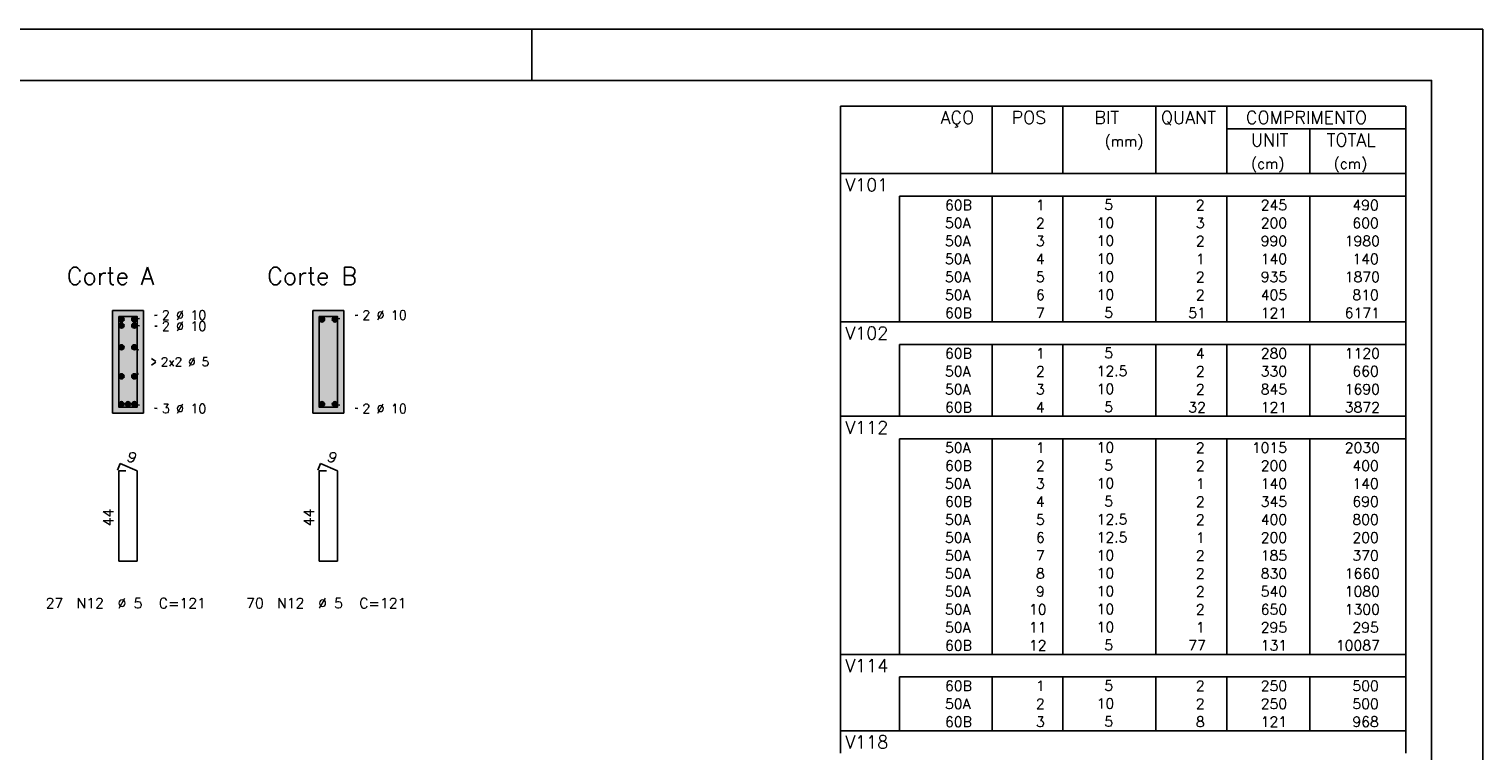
# Model space of a CAD drawing. Extents: x 0 to 84.1, y 0 to 59.4.
# Tile 7 of 7: x 55.8 to 84.1, y 45.3 to 59.4. Entities that reach past the tile are written whole.
import ezdxf

# ---------------------------------------------------------------- set-up
doc = ezdxf.new("R2010")
doc.units = 0
doc.header["$MEASUREMENT"] = 0
doc.linetypes.add('ESTILO_TQS_0002', pattern=[0.4, 0.1, -0.3])
for name, color, linetype in [('1', 1, 'CONTINUOUS'), ('2', 2, 'CONTINUOUS'), ('4', 4, 'CONTINUOUS'), ('6', 6, 'CONTINUOUS'), ('9', 9, 'CONTINUOUS')]:
    doc.layers.add(name, color=color, linetype=linetype)
doc.styles.get("Standard").update_dxf_attribs({"font": 'ROMANS.SHX'})

msp = doc.modelspace()

# ---------------------------------------------------------------- linework, layer by layer
at = {"layer": '1', "linetype": 'ESTILO_TQS_0002'}
for p, q in [((57.865, 53.745), (58.31, 53.83)), ((61.765, 53.745), (62.21, 53.83)), ((57.865, 53.625), (58.31, 53.614)), ((57.865, 53.203), (58.295, 52.92)), ((57.865, 52.637), (58.295, 52.92)), ((57.865, 52.095), (58.31, 52.01)), ((61.765, 52.095), (62.21, 52.01))]:
    msp.add_line(p, q, dxfattribs=at)
at = {"layer": '1', "linetype": 'Continuous'}
for centre in [(57.615, 53.745), (57.865, 53.745), (61.515, 53.745), (61.765, 53.745), (57.615, 53.625), (57.865, 53.625), (57.615, 53.203), (57.865, 53.203), (57.615, 52.637), (57.865, 52.637), (57.615, 52.095), (57.74, 52.095), (57.865, 52.095), (61.515, 52.095), (61.765, 52.095)]:
    msp.add_circle(centre, 0.05, dxfattribs=at)
at = {"layer": '2', "linetype": 'Continuous'}
for p, q in [((84.1, 59.4), (0, 59.4)), ((65.6, 58.4), (65.6, 59.4)), ((84.1, 0), (84.1, 59.4)), ((71.6, 57.898), (71.6, 56.585)), ((71.6, 57.898), (82.6, 57.898)), ((74.55, 56.585), (74.55, 57.898)), ((75.93, 56.585), (75.93, 57.898)), ((77.74, 56.585), (77.74, 57.898)), ((79.12, 56.585), (79.12, 57.898)), ((82.6, 57.898), (82.6, 56.585)), ((79.12, 57.46), (82.6, 57.46)), ((80.73, 56.585), (80.73, 57.46)), ((71.6, 56.585), (82.6, 56.585)), ((71.6, 56.148), (71.6, 56.585)), ((71.6, 56.585), (82.6, 56.585)), ((82.6, 56.148), (82.6, 56.585)), ((71.6, 55.798), (71.6, 56.148)), ((82.6, 56.148), (72.75, 56.148)), ((72.75, 56.148), (72.75, 55.798)), ((74.55, 56.148), (74.55, 55.798)), ((75.93, 56.148), (75.93, 55.798)), ((77.74, 56.148), (77.74, 55.798)), ((79.12, 56.148), (79.12, 55.798)), ((80.73, 56.148), (80.73, 55.798)), ((82.6, 55.798), (82.6, 56.148)), ((71.6, 55.448), (71.6, 55.798)), ((72.75, 55.798), (72.75, 55.448)), ((74.55, 55.798), (74.55, 55.448)), ((75.93, 55.798), (75.93, 55.448)), ((77.74, 55.798), (77.74, 55.448)), ((79.12, 55.798), (79.12, 55.448)), ((80.73, 55.798), (80.73, 55.448)), ((82.6, 55.448), (82.6, 55.798)), ((71.6, 55.098), (71.6, 55.448)), ((72.75, 55.448), (72.75, 55.098)), ((74.55, 55.448), (74.55, 55.098)), ((75.93, 55.448), (75.93, 55.098)), ((77.74, 55.448), (77.74, 55.098)), ((79.12, 55.448), (79.12, 55.098)), ((80.73, 55.448), (80.73, 55.098)), ((82.6, 55.098), (82.6, 55.448)), ((71.6, 54.748), (71.6, 55.098)), ((72.75, 55.098), (72.75, 54.748)), ((74.55, 55.098), (74.55, 54.748)), ((75.93, 55.098), (75.93, 54.748)), ((77.74, 55.098), (77.74, 54.748)), ((79.12, 55.098), (79.12, 54.748)), ((80.73, 55.098), (80.73, 54.748)), ((82.6, 54.748), (82.6, 55.098)), ((71.6, 54.398), (71.6, 54.748)), ((72.75, 54.748), (72.75, 54.398)), ((74.55, 54.748), (74.55, 54.398)), ((75.93, 54.748), (75.93, 54.398)), ((77.74, 54.748), (77.74, 54.398)), ((79.12, 54.748), (79.12, 54.398)), ((80.73, 54.748), (80.73, 54.398)), ((82.6, 54.398), (82.6, 54.748)), ((71.6, 54.048), (71.6, 54.398)), ((72.75, 54.398), (72.75, 54.048)), ((74.55, 54.398), (74.55, 54.048)), ((75.93, 54.398), (75.93, 54.048)), ((77.74, 54.398), (77.74, 54.048)), ((79.12, 54.398), (79.12, 54.048)), ((80.73, 54.398), (80.73, 54.048)), ((82.6, 54.048), (82.6, 54.398)), ((71.6, 53.698), (71.6, 54.048)), ((72.75, 54.048), (72.75, 53.698)), ((74.55, 54.048), (74.55, 53.698)), ((75.93, 54.048), (75.93, 53.698)), ((77.74, 54.048), (77.74, 53.698)), ((79.12, 54.048), (79.12, 53.698)), ((80.73, 54.048), (80.73, 53.698)), ((82.6, 53.698), (82.6, 54.048)), ((58.04, 53.92), (57.44, 53.92)), ((57.44, 53.92), (57.44, 51.92)), ((58.04, 51.92), (58.04, 53.92)), ((61.94, 53.92), (61.34, 53.92)), ((61.34, 53.92), (61.34, 51.92)), ((61.94, 51.92), (61.94, 53.92)), ((71.6, 53.26), (71.6, 53.698)), ((71.6, 53.698), (82.6, 53.698)), ((82.6, 53.26), (82.6, 53.698)), ((71.6, 52.91), (71.6, 53.26)), ((82.6, 53.26), (72.75, 53.26)), ((72.75, 53.26), (72.75, 52.91)), ((74.55, 53.26), (74.55, 52.91)), ((75.93, 53.26), (75.93, 52.91)), ((77.74, 53.26), (77.74, 52.91)), ((79.12, 53.26), (79.12, 52.91)), ((80.73, 53.26), (80.73, 52.91)), ((82.6, 52.91), (82.6, 53.26)), ((71.6, 52.56), (71.6, 52.91)), ((72.75, 52.91), (72.75, 52.56)), ((74.55, 52.91), (74.55, 52.56)), ((75.93, 52.91), (75.93, 52.56)), ((77.74, 52.91), (77.74, 52.56)), ((79.12, 52.91), (79.12, 52.56)), ((80.73, 52.91), (80.73, 52.56)), ((82.6, 52.56), (82.6, 52.91)), ((71.6, 52.21), (71.6, 52.56)), ((72.75, 52.56), (72.75, 52.21)), ((74.55, 52.56), (74.55, 52.21)), ((75.93, 52.56), (75.93, 52.21)), ((77.74, 52.56), (77.74, 52.21)), ((79.12, 52.56), (79.12, 52.21)), ((80.73, 52.56), (80.73, 52.21)), ((82.6, 52.21), (82.6, 52.56)), ((71.6, 51.86), (71.6, 52.21)), ((72.75, 52.21), (72.75, 51.86)), ((74.55, 52.21), (74.55, 51.86)), ((75.93, 52.21), (75.93, 51.86)), ((77.74, 52.21), (77.74, 51.86)), ((79.12, 52.21), (79.12, 51.86)), ((80.73, 52.21), (80.73, 51.86)), ((82.6, 51.86), (82.6, 52.21)), ((57.44, 51.92), (58.04, 51.92)), ((61.34, 51.92), (61.94, 51.92)), ((71.6, 51.423), (71.6, 51.86)), ((71.6, 51.86), (82.6, 51.86)), ((82.6, 51.423), (82.6, 51.86)), ((71.6, 51.073), (71.6, 51.423)), ((82.6, 51.423), (72.75, 51.423)), ((72.75, 51.423), (72.75, 51.073)), ((74.55, 51.423), (74.55, 51.073)), ((75.93, 51.423), (75.93, 51.073)), ((77.74, 51.423), (77.74, 51.073)), ((79.12, 51.423), (79.12, 51.073)), ((80.73, 51.423), (80.73, 51.073)), ((82.6, 51.073), (82.6, 51.423)), ((71.6, 50.723), (71.6, 51.073)), ((72.75, 51.073), (72.75, 50.723)), ((74.55, 51.073), (74.55, 50.723)), ((75.93, 51.073), (75.93, 50.723)), ((77.74, 51.073), (77.74, 50.723)), ((79.12, 51.073), (79.12, 50.723)), ((80.73, 51.073), (80.73, 50.723)), ((82.6, 50.723), (82.6, 51.073)), ((71.6, 50.373), (71.6, 50.723)), ((72.75, 50.723), (72.75, 50.373)), ((74.55, 50.723), (74.55, 50.373)), ((75.93, 50.723), (75.93, 50.373)), ((77.74, 50.723), (77.74, 50.373)), ((79.12, 50.723), (79.12, 50.373)), ((80.73, 50.723), (80.73, 50.373)), ((82.6, 50.373), (82.6, 50.723)), ((71.6, 50.023), (71.6, 50.373)), ((72.75, 50.373), (72.75, 50.023)), ((74.55, 50.373), (74.55, 50.023)), ((75.93, 50.373), (75.93, 50.023)), ((77.74, 50.373), (77.74, 50.023)), ((79.12, 50.373), (79.12, 50.023)), ((80.73, 50.373), (80.73, 50.023)), ((82.6, 50.023), (82.6, 50.373)), ((71.6, 49.673), (71.6, 50.023)), ((72.75, 50.023), (72.75, 49.673)), ((74.55, 50.023), (74.55, 49.673)), ((75.93, 50.023), (75.93, 49.673)), ((77.74, 50.023), (77.74, 49.673)), ((79.12, 50.023), (79.12, 49.673)), ((80.73, 50.023), (80.73, 49.673)), ((82.6, 49.673), (82.6, 50.023)), ((71.6, 49.323), (71.6, 49.673)), ((72.75, 49.673), (72.75, 49.323)), ((74.55, 49.673), (74.55, 49.323)), ((75.93, 49.673), (75.93, 49.323)), ((77.74, 49.673), (77.74, 49.323)), ((79.12, 49.673), (79.12, 49.323)), ((80.73, 49.673), (80.73, 49.323)), ((82.6, 49.323), (82.6, 49.673)), ((71.6, 48.973), (71.6, 49.323)), ((72.75, 49.323), (72.75, 48.973)), ((74.55, 49.323), (74.55, 48.973)), ((75.93, 49.323), (75.93, 48.973)), ((77.74, 49.323), (77.74, 48.973)), ((79.12, 49.323), (79.12, 48.973)), ((80.73, 49.323), (80.73, 48.973)), ((82.6, 48.973), (82.6, 49.323)), ((71.6, 48.623), (71.6, 48.973)), ((72.75, 48.973), (72.75, 48.623)), ((74.55, 48.973), (74.55, 48.623)), ((75.93, 48.973), (75.93, 48.623)), ((77.74, 48.973), (77.74, 48.623)), ((79.12, 48.973), (79.12, 48.623)), ((80.73, 48.973), (80.73, 48.623)), ((82.6, 48.623), (82.6, 48.973)), ((71.6, 48.273), (71.6, 48.623)), ((72.75, 48.623), (72.75, 48.273)), ((74.55, 48.623), (74.55, 48.273)), ((75.93, 48.623), (75.93, 48.273)), ((77.74, 48.623), (77.74, 48.273)), ((79.12, 48.623), (79.12, 48.273)), ((80.73, 48.623), (80.73, 48.273)), ((82.6, 48.273), (82.6, 48.623)), ((71.6, 47.923), (71.6, 48.273)), ((72.75, 48.273), (72.75, 47.923)), ((74.55, 48.273), (74.55, 47.923)), ((75.93, 48.273), (75.93, 47.923)), ((77.74, 48.273), (77.74, 47.923)), ((79.12, 48.273), (79.12, 47.923)), ((80.73, 48.273), (80.73, 47.923)), ((82.6, 47.923), (82.6, 48.273)), ((71.6, 47.573), (71.6, 47.923)), ((72.75, 47.923), (72.75, 47.573)), ((74.55, 47.923), (74.55, 47.573)), ((75.93, 47.923), (75.93, 47.573)), ((77.74, 47.923), (77.74, 47.573)), ((79.12, 47.923), (79.12, 47.573)), ((80.73, 47.923), (80.73, 47.573)), ((82.6, 47.573), (82.6, 47.923)), ((71.6, 47.223), (71.6, 47.573)), ((72.75, 47.573), (72.75, 47.223)), ((74.55, 47.573), (74.55, 47.223)), ((75.93, 47.573), (75.93, 47.223)), ((77.74, 47.573), (77.74, 47.223)), ((79.12, 47.573), (79.12, 47.223)), ((80.73, 47.573), (80.73, 47.223)), ((82.6, 47.223), (82.6, 47.573)), ((71.6, 46.785), (71.6, 47.223)), ((71.6, 47.223), (82.6, 47.223)), ((82.6, 46.785), (82.6, 47.223)), ((71.6, 46.435), (71.6, 46.785)), ((82.6, 46.785), (72.75, 46.785)), ((72.75, 46.785), (72.75, 46.435)), ((74.55, 46.785), (74.55, 46.435)), ((75.93, 46.785), (75.93, 46.435)), ((77.74, 46.785), (77.74, 46.435)), ((79.12, 46.785), (79.12, 46.435)), ((80.73, 46.785), (80.73, 46.435)), ((82.6, 46.435), (82.6, 46.785)), ((71.6, 46.085), (71.6, 46.435)), ((72.75, 46.435), (72.75, 46.085)), ((74.55, 46.435), (74.55, 46.085)), ((75.93, 46.435), (75.93, 46.085)), ((77.74, 46.435), (77.74, 46.085)), ((79.12, 46.435), (79.12, 46.085)), ((80.73, 46.435), (80.73, 46.085)), ((82.6, 46.085), (82.6, 46.435)), ((71.6, 45.735), (71.6, 46.085)), ((72.75, 46.085), (72.75, 45.735)), ((74.55, 46.085), (74.55, 45.735)), ((75.93, 46.085), (75.93, 45.735)), ((77.74, 46.085), (77.74, 45.735)), ((79.12, 46.085), (79.12, 45.735)), ((80.73, 46.085), (80.73, 45.735)), ((82.6, 45.735), (82.6, 46.085)), ((71.6, 45.298), (71.6, 45.735)), ((71.6, 45.735), (82.6, 45.735)), ((82.6, 45.298), (82.6, 45.735))]:
    msp.add_line(p, q, dxfattribs=at)
msp.add_lwpolyline([(83.1, 1), (2.5, 1), (2.5, 58.4), (83.1, 58.4), (83.1, 1)], dxfattribs=at)
at = {"layer": '4', "linetype": 'Continuous'}
for points in [[(57.56, 53.8), (57.56, 52.04), (57.92, 52.04), (57.92, 53.8), (57.56, 53.8)], [(61.46, 53.8), (61.46, 52.04), (61.82, 52.04), (61.82, 53.8), (61.46, 53.8)]]:
    msp.add_lwpolyline(points, dxfattribs=at)
at = {"layer": '6', "linetype": 'Continuous'}
for p, q in [((57.588, 50.94), (57.534, 50.811)), ((57.92, 50.8), (57.588, 50.94)), ((61.488, 50.94), (61.434, 50.811)), ((61.82, 50.8), (61.488, 50.94)), ((57.7, 50.8), (57.56, 50.8)), ((57.56, 50.8), (57.56, 49.04)), ((57.92, 49.04), (57.92, 50.8)), ((61.6, 50.8), (61.46, 50.8)), ((61.46, 50.8), (61.46, 49.04)), ((61.82, 49.04), (61.82, 50.8)), ((57.56, 49.04), (57.92, 49.04)), ((61.46, 49.04), (61.82, 49.04))]:
    msp.add_line(p, q, dxfattribs=at)
at = {"layer": '9', "linetype": 'Continuous'}
for points in [[(58.04, 51.92), (58.04, 53.92), (57.44, 53.92)], [(58.04, 51.92), (57.44, 53.92), (57.44, 51.92)], [(57.665, 53.745), (57.59, 53.788), (57.568, 53.762)], [(57.665, 53.745), (57.568, 53.762), (57.568, 53.728)], [(57.665, 53.745), (57.568, 53.728), (57.59, 53.702)], [(57.665, 53.745), (57.624, 53.794), (57.59, 53.788)], [(57.665, 53.745), (57.59, 53.702), (57.624, 53.696)], [(57.665, 53.745), (57.653, 53.777), (57.624, 53.794)], [(57.665, 53.745), (57.624, 53.696), (57.653, 53.713)], [(57.665, 53.745), (57.653, 53.713), (57.665, 53.745)], [(57.915, 53.745), (57.84, 53.788), (57.818, 53.762)], [(57.915, 53.745), (57.818, 53.762), (57.818, 53.728)], [(57.915, 53.745), (57.818, 53.728), (57.84, 53.702)], [(57.915, 53.745), (57.874, 53.794), (57.84, 53.788)], [(57.915, 53.745), (57.84, 53.702), (57.874, 53.696)], [(57.915, 53.745), (57.903, 53.777), (57.874, 53.794)], [(57.915, 53.745), (57.874, 53.696), (57.903, 53.713)], [(57.915, 53.745), (57.903, 53.713), (57.915, 53.745)], [(61.94, 51.92), (61.94, 53.92), (61.34, 53.92)], [(61.94, 51.92), (61.34, 53.92), (61.34, 51.92)], [(61.565, 53.745), (61.49, 53.788), (61.468, 53.762)], [(61.565, 53.745), (61.468, 53.762), (61.468, 53.728)], [(61.565, 53.745), (61.468, 53.728), (61.49, 53.702)], [(61.565, 53.745), (61.524, 53.794), (61.49, 53.788)], [(61.565, 53.745), (61.49, 53.702), (61.524, 53.696)], [(61.565, 53.745), (61.553, 53.777), (61.524, 53.794)], [(61.565, 53.745), (61.524, 53.696), (61.553, 53.713)], [(61.565, 53.745), (61.553, 53.713), (61.565, 53.745)], [(61.815, 53.745), (61.74, 53.788), (61.718, 53.762)], [(61.815, 53.745), (61.718, 53.762), (61.718, 53.728)], [(61.815, 53.745), (61.718, 53.728), (61.74, 53.702)], [(61.815, 53.745), (61.774, 53.794), (61.74, 53.788)], [(61.815, 53.745), (61.74, 53.702), (61.774, 53.696)], [(61.815, 53.745), (61.803, 53.777), (61.774, 53.794)], [(61.815, 53.745), (61.774, 53.696), (61.803, 53.713)], [(61.815, 53.745), (61.803, 53.713), (61.815, 53.745)], [(57.665, 53.625), (57.59, 53.668), (57.568, 53.642)], [(57.665, 53.625), (57.568, 53.642), (57.568, 53.608)], [(57.665, 53.625), (57.568, 53.608), (57.59, 53.582)], [(57.665, 53.625), (57.624, 53.674), (57.59, 53.668)], [(57.665, 53.625), (57.59, 53.582), (57.624, 53.576)], [(57.665, 53.625), (57.653, 53.657), (57.624, 53.674)], [(57.665, 53.625), (57.624, 53.576), (57.653, 53.593)], [(57.665, 53.625), (57.653, 53.593), (57.665, 53.625)], [(57.915, 53.625), (57.84, 53.668), (57.818, 53.642)], [(57.915, 53.625), (57.818, 53.642), (57.818, 53.608)], [(57.915, 53.625), (57.818, 53.608), (57.84, 53.582)], [(57.915, 53.625), (57.874, 53.674), (57.84, 53.668)], [(57.915, 53.625), (57.84, 53.582), (57.874, 53.576)], [(57.915, 53.625), (57.903, 53.657), (57.874, 53.674)], [(57.915, 53.625), (57.874, 53.576), (57.903, 53.593)], [(57.915, 53.625), (57.903, 53.593), (57.915, 53.625)], [(57.665, 53.203), (57.59, 53.246), (57.568, 53.22)], [(57.665, 53.203), (57.568, 53.22), (57.568, 53.186)], [(57.665, 53.203), (57.568, 53.186), (57.59, 53.159)], [(57.665, 53.203), (57.624, 53.252), (57.59, 53.246)], [(57.665, 53.203), (57.59, 53.159), (57.624, 53.153)], [(57.665, 53.203), (57.653, 53.235), (57.624, 53.252)], [(57.665, 53.203), (57.624, 53.153), (57.653, 53.171)], [(57.665, 53.203), (57.653, 53.171), (57.665, 53.203)], [(57.915, 53.203), (57.84, 53.246), (57.818, 53.22)], [(57.915, 53.203), (57.818, 53.22), (57.818, 53.186)], [(57.915, 53.203), (57.818, 53.186), (57.84, 53.159)], [(57.915, 53.203), (57.874, 53.252), (57.84, 53.246)], [(57.915, 53.203), (57.84, 53.159), (57.874, 53.153)], [(57.915, 53.203), (57.903, 53.235), (57.874, 53.252)], [(57.915, 53.203), (57.874, 53.153), (57.903, 53.171)], [(57.915, 53.203), (57.903, 53.171), (57.915, 53.203)], [(57.665, 52.637), (57.59, 52.681), (57.568, 52.654)], [(57.665, 52.637), (57.568, 52.654), (57.568, 52.62)], [(57.665, 52.637), (57.568, 52.62), (57.59, 52.594)], [(57.665, 52.637), (57.624, 52.687), (57.59, 52.681)], [(57.665, 52.637), (57.59, 52.594), (57.624, 52.588)], [(57.665, 52.637), (57.653, 52.669), (57.624, 52.687)], [(57.665, 52.637), (57.624, 52.588), (57.653, 52.605)], [(57.665, 52.637), (57.653, 52.605), (57.665, 52.637)], [(57.915, 52.637), (57.84, 52.681), (57.818, 52.654)], [(57.915, 52.637), (57.818, 52.654), (57.818, 52.62)], [(57.915, 52.637), (57.818, 52.62), (57.84, 52.594)], [(57.915, 52.637), (57.874, 52.687), (57.84, 52.681)], [(57.915, 52.637), (57.84, 52.594), (57.874, 52.588)], [(57.915, 52.637), (57.903, 52.669), (57.874, 52.687)], [(57.915, 52.637), (57.874, 52.588), (57.903, 52.605)], [(57.915, 52.637), (57.903, 52.605), (57.915, 52.637)], [(57.665, 52.095), (57.59, 52.138), (57.568, 52.112)], [(57.665, 52.095), (57.568, 52.112), (57.568, 52.078)], [(57.665, 52.095), (57.568, 52.078), (57.59, 52.052)], [(57.665, 52.095), (57.624, 52.144), (57.59, 52.138)], [(57.665, 52.095), (57.59, 52.052), (57.624, 52.046)], [(57.665, 52.095), (57.653, 52.127), (57.624, 52.144)], [(57.665, 52.095), (57.624, 52.046), (57.653, 52.063)], [(57.665, 52.095), (57.653, 52.063), (57.665, 52.095)], [(57.79, 52.095), (57.715, 52.138), (57.693, 52.112)], [(57.79, 52.095), (57.693, 52.112), (57.693, 52.078)], [(57.79, 52.095), (57.693, 52.078), (57.715, 52.052)], [(57.79, 52.095), (57.749, 52.144), (57.715, 52.138)], [(57.79, 52.095), (57.715, 52.052), (57.749, 52.046)], [(57.79, 52.095), (57.778, 52.127), (57.749, 52.144)], [(57.79, 52.095), (57.749, 52.046), (57.778, 52.063)], [(57.79, 52.095), (57.778, 52.063), (57.79, 52.095)], [(57.915, 52.095), (57.84, 52.138), (57.818, 52.112)], [(57.915, 52.095), (57.818, 52.112), (57.818, 52.078)], [(57.915, 52.095), (57.818, 52.078), (57.84, 52.052)], [(57.915, 52.095), (57.874, 52.144), (57.84, 52.138)], [(57.915, 52.095), (57.84, 52.052), (57.874, 52.046)], [(57.915, 52.095), (57.903, 52.127), (57.874, 52.144)], [(57.915, 52.095), (57.874, 52.046), (57.903, 52.063)], [(57.915, 52.095), (57.903, 52.063), (57.915, 52.095)], [(61.565, 52.095), (61.49, 52.138), (61.468, 52.112)], [(61.565, 52.095), (61.468, 52.112), (61.468, 52.078)], [(61.565, 52.095), (61.468, 52.078), (61.49, 52.052)], [(61.565, 52.095), (61.524, 52.144), (61.49, 52.138)], [(61.565, 52.095), (61.49, 52.052), (61.524, 52.046)], [(61.565, 52.095), (61.553, 52.127), (61.524, 52.144)], [(61.565, 52.095), (61.524, 52.046), (61.553, 52.063)], [(61.565, 52.095), (61.553, 52.063), (61.565, 52.095)], [(61.815, 52.095), (61.74, 52.138), (61.718, 52.112)], [(61.815, 52.095), (61.718, 52.112), (61.718, 52.078)], [(61.815, 52.095), (61.718, 52.078), (61.74, 52.052)], [(61.815, 52.095), (61.774, 52.144), (61.74, 52.138)], [(61.815, 52.095), (61.74, 52.052), (61.774, 52.046)], [(61.815, 52.095), (61.803, 52.127), (61.774, 52.144)], [(61.815, 52.095), (61.774, 52.046), (61.803, 52.063)], [(61.815, 52.095), (61.803, 52.063), (61.815, 52.095)], [(58.04, 51.92), (57.44, 51.92), (58.04, 51.92)], [(61.94, 51.92), (61.34, 51.92), (61.94, 51.92)]]:
    msp.add_solid(points, dxfattribs=at)

# ---------------------------------------------------------------- texts
at = {"layer": '2', "linetype": 'Continuous'}
for s, height, p in [('AÇO', 0.25, (73.55, 57.554)), ('POS', 0.25, (74.93, 57.554)), ('BIT', 0.25, (76.54, 57.554)), ('QUANT', 0.25, (77.836, 57.554)), ('COMPRIMENTO', 0.25, (79.489, 57.554)), ('(mm)', 0.2, (76.74, 57.116)), ('UNIT', 0.25, (79.587, 57.116)), ('TOTAL', 0.25, (81.059, 57.116)), ('(cm)', 0.2, (79.587, 56.679)), ('(cm)', 0.2, (81.197, 56.679)), ('V101', 0.25, (71.696, 56.241)), ('     60B', 0.2, (72.89, 55.873)), ('  1', 0.2, (75.13, 55.873)), ('    5  ', 0.2, (76.137, 55.879)), ('    2', 0.2, (77.92, 55.873)), ('   245', 0.2, (79.33, 55.873)), ('    490', 0.2, (80.964, 55.873)), ('     50A', 0.2, (72.89, 55.523)), ('  2', 0.2, (75.13, 55.523)), ('   10  ', 0.2, (76.137, 55.529)), ('    3', 0.2, (77.92, 55.523)), ('   200', 0.2, (79.33, 55.523)), ('    600', 0.2, (80.964, 55.523)), ('     50A', 0.2, (72.89, 55.173)), ('  3', 0.2, (75.13, 55.173)), ('   10  ', 0.2, (76.137, 55.179)), ('    2', 0.2, (77.92, 55.173)), ('   990', 0.2, (79.33, 55.173)), ('   1980', 0.2, (80.964, 55.173)), ('     50A', 0.2, (72.89, 54.823)), ('  4', 0.2, (75.13, 54.823)), ('   10  ', 0.2, (76.137, 54.829)), ('    1', 0.2, (77.92, 54.823)), ('   140', 0.2, (79.33, 54.823)), ('    140', 0.2, (80.964, 54.823)), ('Corte A', 0.34, (56.55, 54.42)), ('Corte B', 0.34, (60.45, 54.42)), ('     50A', 0.2, (72.89, 54.473)), ('  5', 0.2, (75.13, 54.473)), ('   10  ', 0.2, (76.137, 54.479)), ('    2', 0.2, (77.92, 54.473)), ('   935', 0.2, (79.33, 54.473)), ('   1870', 0.2, (80.964, 54.473)), ('     50A', 0.2, (72.89, 54.123)), ('  6', 0.2, (75.13, 54.123)), ('   10  ', 0.2, (76.137, 54.129)), ('    2', 0.2, (77.92, 54.123)), ('   405', 0.2, (79.33, 54.123)), ('    810', 0.2, (80.964, 54.123)), ('2 %%c 10', 0.18, (58.4, 53.74)), ('2 %%c 10', 0.18, (62.3, 53.74)), ('     60B', 0.2, (72.89, 53.773)), ('  7', 0.2, (75.13, 53.773)), ('    5  ', 0.2, (76.137, 53.779)), ('   51', 0.2, (77.92, 53.773)), ('   121', 0.2, (79.33, 53.773)), ('   6171', 0.2, (80.964, 53.773)), ('2 %%c 10', 0.18, (58.4, 53.524)), ('V102', 0.25, (71.696, 53.354)), ('     60B', 0.2, (72.89, 52.985)), ('  1', 0.2, (75.13, 52.985)), ('    5  ', 0.2, (76.137, 52.991)), ('    4', 0.2, (77.92, 52.985)), ('   280', 0.2, (79.33, 52.985)), ('   1120', 0.2, (80.964, 52.985)), ('2x2 %%c 5', 0.17, (58.38, 52.835)), ('     50A', 0.2, (72.89, 52.635)), ('  2', 0.2, (75.13, 52.635)), ('   12.5', 0.2, (76.137, 52.641)), ('    2', 0.2, (77.92, 52.635)), ('   330', 0.2, (79.33, 52.635)), ('    660', 0.2, (80.964, 52.635)), ('     50A', 0.2, (72.89, 52.285)), ('  3', 0.2, (75.13, 52.285)), ('   10  ', 0.2, (76.137, 52.291)), ('    2', 0.2, (77.92, 52.285)), ('   845', 0.2, (79.33, 52.285)), ('   1690', 0.2, (80.964, 52.285)), ('3 %%c 10', 0.18, (58.4, 51.92)), ('2 %%c 10', 0.18, (62.3, 51.92)), ('     60B', 0.2, (72.89, 51.935)), ('  4', 0.2, (75.13, 51.935)), ('    5  ', 0.2, (76.137, 51.941)), ('   32', 0.2, (77.92, 51.935)), ('   121', 0.2, (79.33, 51.935)), ('   3872', 0.2, (80.964, 51.935)), ('V112', 0.25, (71.696, 51.516)), ('     50A', 0.2, (72.89, 51.148)), ('  1', 0.2, (75.13, 51.148)), ('   10  ', 0.2, (76.137, 51.154)), ('    2', 0.2, (77.92, 51.148)), ('  1015', 0.2, (79.33, 51.148)), ('   2030', 0.2, (80.964, 51.148)), ('     60B', 0.2, (72.89, 50.798)), ('  2', 0.2, (75.13, 50.798)), ('    5  ', 0.2, (76.137, 50.804)), ('    2', 0.2, (77.92, 50.798)), ('   200', 0.2, (79.33, 50.798)), ('    400', 0.2, (80.964, 50.798)), ('     50A', 0.2, (72.89, 50.448)), ('  3', 0.2, (75.13, 50.448)), ('   10  ', 0.2, (76.137, 50.454)), ('    1', 0.2, (77.92, 50.448)), ('   140', 0.2, (79.33, 50.448)), ('    140', 0.2, (80.964, 50.448)), ('     60B', 0.2, (72.89, 50.098)), ('  4', 0.2, (75.13, 50.098)), ('    5  ', 0.2, (76.137, 50.104)), ('    2', 0.2, (77.92, 50.098)), ('   345', 0.2, (79.33, 50.098)), ('    690', 0.2, (80.964, 50.098)), ('     50A', 0.2, (72.89, 49.748)), ('  5', 0.2, (75.13, 49.748)), ('   12.5', 0.2, (76.137, 49.754)), ('    2', 0.2, (77.92, 49.748)), ('   400', 0.2, (79.33, 49.748)), ('    800', 0.2, (80.964, 49.748)), ('     50A', 0.2, (72.89, 49.398)), ('  6', 0.2, (75.13, 49.398)), ('   12.5', 0.2, (76.137, 49.404)), ('    1', 0.2, (77.92, 49.398)), ('   200', 0.2, (79.33, 49.398)), ('    200', 0.2, (80.964, 49.398)), ('     50A', 0.2, (72.89, 49.048)), ('  7', 0.2, (75.13, 49.048)), ('   10  ', 0.2, (76.137, 49.054)), ('    2', 0.2, (77.92, 49.048)), ('   185', 0.2, (79.33, 49.048)), ('    370', 0.2, (80.964, 49.048)), ('     50A', 0.2, (72.89, 48.698)), ('  8', 0.2, (75.13, 48.698)), ('   10  ', 0.2, (76.137, 48.704)), ('    2', 0.2, (77.92, 48.698)), ('   830', 0.2, (79.33, 48.698)), ('   1660', 0.2, (80.964, 48.698)), ('     50A', 0.2, (72.89, 48.348)), ('  9', 0.2, (75.13, 48.348)), ('   10  ', 0.2, (76.137, 48.354)), ('    2', 0.2, (77.92, 48.348)), ('   540', 0.2, (79.33, 48.348)), ('   1080', 0.2, (80.964, 48.348)), ('27', 0.2, (56.14, 48.12)), ('N12', 0.2, (56.74, 48.12)), ('%%c 5', 0.2, (57.54, 48.12)), ('C=121', 0.2, (58.34, 48.12)), ('70', 0.2, (60.04, 48.12)), ('N12', 0.2, (60.64, 48.12)), ('%%c 5', 0.2, (61.44, 48.12)), ('C=121', 0.2, (62.24, 48.12)), ('     50A', 0.2, (72.89, 47.998)), (' 10', 0.2, (75.13, 47.998)), ('   10  ', 0.2, (76.137, 48.004)), ('    2', 0.2, (77.92, 47.998)), ('   650', 0.2, (79.33, 47.998)), ('   1300', 0.2, (80.964, 47.998)), ('     50A', 0.2, (72.89, 47.648)), (' 11', 0.2, (75.13, 47.648)), ('   10  ', 0.2, (76.137, 47.654)), ('    1', 0.2, (77.92, 47.648)), ('   295', 0.2, (79.33, 47.648)), ('    295', 0.2, (80.964, 47.648)), ('     60B', 0.2, (72.89, 47.298)), (' 12', 0.2, (75.13, 47.298)), ('    5  ', 0.2, (76.137, 47.304)), ('   77', 0.2, (77.92, 47.298)), ('   131', 0.2, (79.33, 47.298)), ('  10087', 0.2, (80.964, 47.298)), ('V114', 0.25, (71.696, 46.879)), ('     60B', 0.2, (72.89, 46.51)), ('  1', 0.2, (75.13, 46.51)), ('    5  ', 0.2, (76.137, 46.516)), ('    2', 0.2, (77.92, 46.51)), ('   250', 0.2, (79.33, 46.51)), ('    500', 0.2, (80.964, 46.51)), ('     50A', 0.2, (72.89, 46.16)), ('  2', 0.2, (75.13, 46.16)), ('   10  ', 0.2, (76.137, 46.166)), ('    2', 0.2, (77.92, 46.16)), ('   250', 0.2, (79.33, 46.16)), ('    500', 0.2, (80.964, 46.16)), ('     60B', 0.2, (72.89, 45.81)), ('  3', 0.2, (75.13, 45.81)), ('    5  ', 0.2, (76.137, 45.816)), ('    8', 0.2, (77.92, 45.81)), ('   121', 0.2, (79.33, 45.81)), ('    968', 0.2, (80.964, 45.81)), ('V118', 0.25, (71.696, 45.391))]:
    msp.add_text(s, height=height, dxfattribs=at).set_placement(p)
for s, rotation, p in [('9', 337.1146, (57.701, 51.001)), ('9', 337.1146, (61.601, 51.001)), ('44', 90, (57.46, 49.72)), ('44', 90, (61.36, 49.72))]:
    msp.add_text(s, height=0.2, rotation=rotation, dxfattribs=at).set_placement(p)

doc.saveas('drawing.dxf')
